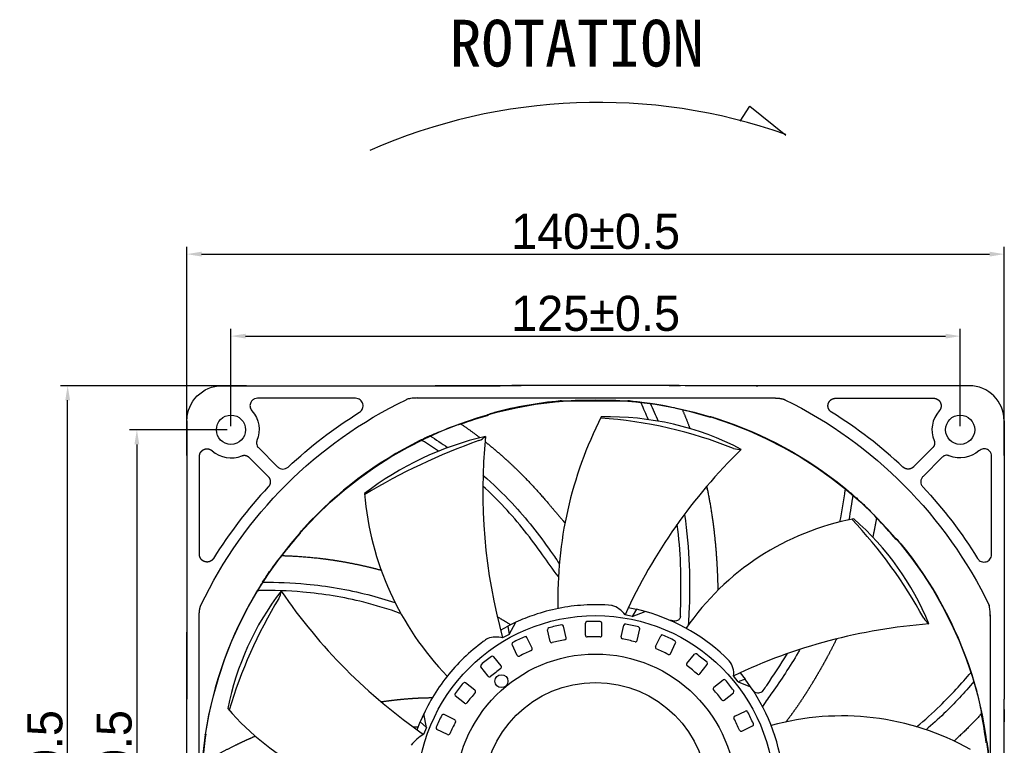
# Model space of a CAD drawing. Header units: millimetres. Extents: x 1372 to 5670, y 1260 to 1629.
# Tile 19 of 20: x 5241 to 5409, y 1502 to 1626. Entities that reach past the tile are written whole.
import ezdxf

# ---------------------------------------------------------------- set-up
doc = ezdxf.new("R2010")
doc.units = ezdxf.units.MM
doc.header["$LTSCALE"] = 0.21
doc.layers.add('1', color=7, linetype='Continuous', true_color=0xffffff)
doc.dimstyles.new('ISO-25', dxfattribs={"dimtxt": 6, "dimasz": 2.5, "dimexe": 1.25, "dimexo": 0.625, "dimtad": 1, "dimtxsty": 'Standard', "dimcen": 2.5, "dimadec": 0, "dimazin": 0, "dimtfac": 1, "dimtmove": 0, "dimatfit": 3, "dimfxl": 1, "dimarcsym": 0})

# ---------------------------------------------------------------- blocks, each defined once
blk = doc.blocks.new('*D218')
at = {"color": 0, "lineweight": -2, "transparency": 16777216}
for p, q in [((5276.99, 1556.3), (5276.99, 1572.96)), ((5401.89, 1556.3), (5401.89, 1572.96)), ((5279.49, 1571.71), (5399.39, 1571.71))]:
    blk.add_line(p, q, dxfattribs=at)
at = {"color": 0, "transparency": 16777216}
for points in [[(5279.49, 1572.12), (5279.49, 1571.29), (5276.99, 1571.71)], [(5399.39, 1572.12), (5399.39, 1571.29), (5401.89, 1571.71)]]:
    blk.add_solid(points, dxfattribs=at)
at = {"layer": 'Defpoints', "color": 0, "transparency": 16777216}
for p in [(5401.89, 1571.71), (5276.99, 1555.68), (5401.89, 1555.68)]:
    blk.add_point(p, dxfattribs=at)
at = {"color": 0, "transparency": 16777216, "insert": (5339.44, 1575.57), "char_height": 6, "attachment_point": 5}
blk.add_mtext('125%%P0.5', dxfattribs=at)
blk = doc.blocks.new('*D219')
at = {"color": 0, "lineweight": -2, "transparency": 16777216}
for p, q in [((5269.44, 1551.28), (5269.44, 1586.99)), ((5271.94, 1585.74), (5406.93, 1585.74)), ((5409.43, 1551.28), (5409.43, 1586.99))]:
    blk.add_line(p, q, dxfattribs=at)
at = {"color": 0, "transparency": 16777216}
for points in [[(5271.94, 1586.16), (5271.94, 1585.33), (5269.44, 1585.74)], [(5406.93, 1586.16), (5406.93, 1585.33), (5409.43, 1585.74)]]:
    blk.add_solid(points, dxfattribs=at)
at = {"layer": 'Defpoints', "color": 0, "transparency": 16777216}
for p in [(5409.43, 1585.74), (5269.44, 1550.65), (5409.43, 1550.65)]:
    blk.add_point(p, dxfattribs=at)
at = {"color": 0, "transparency": 16777216, "insert": (5339.44, 1589.6), "char_height": 6, "attachment_point": 5}
blk.add_mtext('140%%P0.5', dxfattribs=at)
blk = doc.blocks.new('*D220')
at = {"color": 0, "lineweight": -2, "transparency": 16777216}
for p, q in [((5276.36, 1555.68), (5259.62, 1555.68)), ((5260.87, 1553.18), (5260.87, 1433.28)), ((5276.36, 1430.78), (5259.62, 1430.78))]:
    blk.add_line(p, q, dxfattribs=at)
at = {"color": 0, "transparency": 16777216}
for points in [[(5260.45, 1553.18), (5261.28, 1553.18), (5260.87, 1555.68)], [(5260.45, 1433.28), (5261.28, 1433.28), (5260.87, 1430.78)]]:
    blk.add_solid(points, dxfattribs=at)
at = {"layer": 'Defpoints', "color": 0, "transparency": 16777216}
for p in [(5276.99, 1555.68), (5260.87, 1430.78), (5276.99, 1430.78)]:
    blk.add_point(p, dxfattribs=at)
at = {"color": 0, "transparency": 16777216, "insert": (5257.01, 1493.23), "char_height": 6, "attachment_point": 5, "rotation": 90}
blk.add_mtext('125%%P0.5', dxfattribs=at)
blk = doc.blocks.new('*D221')
at = {"color": 0, "lineweight": -2, "transparency": 16777216}
for p, q in [((5279.66, 1563.22), (5247.76, 1563.22)), ((5249.01, 1425.73), (5249.01, 1560.72)), ((5279.66, 1423.23), (5247.76, 1423.23))]:
    blk.add_line(p, q, dxfattribs=at)
at = {"color": 0, "transparency": 16777216}
for points in [[(5248.6, 1560.72), (5249.43, 1560.72), (5249.01, 1563.22)], [(5248.6, 1425.73), (5249.43, 1425.73), (5249.01, 1423.23)]]:
    blk.add_solid(points, dxfattribs=at)
at = {"layer": 'Defpoints', "color": 0, "transparency": 16777216}
for p in [(5249.01, 1563.22), (5280.28, 1563.22), (5280.28, 1423.23)]:
    blk.add_point(p, dxfattribs=at)
at = {"color": 0, "transparency": 16777216, "insert": (5245.15, 1493.23), "char_height": 6, "attachment_point": 5, "rotation": 90}
blk.add_mtext('140%%P0.5', dxfattribs=at)

msp = doc.modelspace()

# ---------------------------------------------------------------- linework, layer by layer
for p, q in [((5364.219, 1608.523), (5365.861, 1611.056)), ((5365.861, 1611.056), (5372.022, 1606.118)), ((5345.053, 1525.241), (5346.464, 1524.951)), ((5346.464, 1524.951), (5345.736, 1523.723)), ((5347.943, 1524.562), (5346.464, 1524.951)), ((5345.736, 1523.723), (5344.484, 1524.021)), ((5345.736, 1523.723), (5347.943, 1524.562)), ((5323.162, 1521.361), (5324.429, 1522.045)), ((5325.799, 1522.728), (5324.429, 1522.045)), ((5324.429, 1522.045), (5324.661, 1520.637)), ((5324.661, 1520.637), (5325.799, 1522.728)), ((5331.664, 1519.45), (5331.21, 1521.437)), ((5334.424, 1520.079), (5333.971, 1522.066)), ((5337.694, 1520.522), (5337.694, 1522.561)), ((5340.525, 1520.521), (5340.525, 1522.56)), ((5343.811, 1520.226), (5344.264, 1522.213)), ((5346.571, 1519.595), (5347.024, 1521.583)), ((5324.661, 1520.637), (5323.51, 1520.061)), ((5328.575, 1518.29), (5327.691, 1520.127)), ((5349.709, 1518.576), (5350.593, 1520.413)), ((5326.024, 1517.062), (5325.14, 1518.899)), ((5352.259, 1517.347), (5353.144, 1519.184)), ((5323.271, 1515.245), (5322, 1516.838)), ((5355.091, 1515.655), (5356.362, 1517.249)), ((5321.057, 1513.48), (5319.786, 1515.074)), ((5357.305, 1513.889), (5358.576, 1515.483)), ((5363.864, 1512.54), (5363.096, 1513.574)), ((5365.08, 1512.967), (5363.864, 1512.54)), ((5364.188, 1514.083), (5365.08, 1512.967)), ((5366, 1511.699), (5365.08, 1512.967)), ((5318.777, 1511.095), (5317.183, 1512.366)), ((5359.689, 1511.609), (5361.283, 1512.88)), ((5363.864, 1512.54), (5366, 1511.699)), ((5317.012, 1508.882), (5315.418, 1510.153)), ((5361.454, 1509.396), (5363.048, 1510.667)), ((5310.022, 1507.079), (5309.405, 1505.662)), ((5310.5, 1504.726), (5310.034, 1507.073)), ((5315.319, 1506.05), (5313.483, 1506.934)), ((5363.272, 1506.642), (5365.108, 1507.527)), ((5308.886, 1504.318), (5309.405, 1505.661)), ((5309.405, 1505.661), (5310.5, 1504.726)), ((5310.5, 1504.726), (5309.989, 1503.545)), ((5364.5, 1504.091), (5366.336, 1504.976)), ((5314.091, 1503.499), (5312.254, 1504.384))]:
    msp.add_line(p, q)
for centre, radius in [((5339.438, 1493.228), 67.591), ((5276.988, 1555.678), 2.5), ((5401.888, 1555.678), 2.5), ((5339.438, 1493.228), 30.634), ((5339.438, 1493.228), 24.064), ((5323.318, 1512.645), 1.109), ((5339.438, 1493.228), 19.201)]:
    msp.add_circle(centre, radius)
for centre, radius, start, end in [((5339.894, 1514.705), 97.011, 70.64842, 113.78012), ((5401.286, 1526.856), 68.312, 152.98701, 181.4852), ((5334.975, 1481.804), 76.067, 68.30645, 85.96722), ((5341.651, 1508.691), 49.207, 62.45604, 91.42685), ((5332.655, 1502.241), 53.68, 102.99902, 127.63894), ((5355.01, 1453.153), 106.761, 109.44456, 121.08543), ((5318.079, 1557.185), 3.637, 292.48256, 313.45699), ((5414.864, 1545.187), 94.746, 174.33181, 195.37874), ((5430.616, 1484.548), 94.746, 134.33181, 155.37874), ((5364.187, 1555.951), 3.637, 252.48256, 273.45699), ((5350.794, 1548.972), 51.095, 184.74122, 223.97884), ((5392.091, 1496.096), 45.12, 100.73008, 145.41696), ((5324.77, 1484.881), 80.674, 28.53262, 43.44697), ((5351.919, 1504.119), 48.246, 22.32616, 48.8121), ((5323.766, 1498.592), 48.246, 142.32616, 168.8121), ((5354.001, 1484.7), 80.674, 148.53262, 163.44697), ((5281.966, 1528.493), 3.637, 332.48256, 353.45699), ((5363.819, 1581.514), 94.746, 214.33181, 235.37874), ((5340.919, 1521.37), 4.442, 36.63607, 72.53505), ((5339.25, 1493.254), 32.493, 44.76685, 74.48106), ((5398.714, 1525.369), 3.637, 212.48256, 233.45699), ((5331.488, 1521.5), 0.284, 104.39721, 192.85714), ((5341.861, 1481.091), 42.004, 101.2898, 104.39721), ((5333.693, 1522.003), 0.284, 12.85714, 101.2898), ((5337.978, 1522.561), 0.284, 91.54007, 180), ((5339.099, 1480.856), 42.004, 88.43266, 91.54007), ((5340.24, 1522.56), 0.284, 0, 88.43266), ((5344.542, 1522.15), 0.284, 78.68292, 167.14286), ((5336.355, 1481.241), 42.004, 75.57552, 78.68292), ((5346.747, 1521.646), 0.284, 347.14286, 75.57552), ((5403.705, 1427.971), 94.746, 94.33181, 115.37874), ((5322.412, 1515.158), 5.024, 77.38011, 106.71177), ((5344.501, 1481.934), 42.004, 114.14694, 117.25435), ((5327.435, 1520.003), 0.284, 25.71429, 114.14694), ((5341.908, 1480.883), 39.611, 101.2181, 104.46767), ((5334.147, 1520.016), 0.284, 281.2181, 12.85714), ((5337.978, 1520.522), 0.284, 180, 271.61053), ((5339.099, 1480.643), 39.611, 88.36095, 91.61053), ((5340.24, 1520.521), 0.284, 268.36095, 0), ((5344.088, 1520.162), 0.284, 167.14286, 258.75338), ((5336.307, 1481.033), 39.611, 75.50381, 78.75338), ((5350.849, 1520.289), 0.284, 65.82578, 154.28571), ((5333.765, 1482.228), 42.004, 62.71837, 65.82578), ((5325.396, 1519.022), 0.284, 117.25435, 205.71429), ((5328.319, 1518.167), 0.284, 294.07524, 25.71429), ((5331.941, 1519.513), 0.284, 192.85714, 284.46767), ((5346.294, 1519.658), 0.284, 255.50381, 347.14286), ((5349.965, 1518.452), 0.284, 154.28571, 245.89624), ((5333.672, 1482.036), 39.611, 62.64667, 65.89624), ((5352.887, 1519.307), 0.284, 334.28571, 62.71837), ((5346.887, 1483.344), 42.004, 127.00409, 130.1115), ((5321.777, 1516.661), 0.284, 38.57143, 127.00409), ((5326.28, 1517.186), 0.284, 205.71429, 297.32481), ((5344.594, 1481.742), 39.611, 114.07524, 117.32481), ((5352.003, 1517.47), 0.284, 242.64667, 334.28571), ((5356.585, 1517.071), 0.284, 52.96864, 141.42857), ((5331.459, 1483.766), 42.004, 49.86123, 52.96864), ((5320.008, 1515.251), 0.284, 130.1115, 218.57143), ((5347.02, 1483.177), 39.611, 126.93238, 130.18195), ((5323.049, 1515.067), 0.284, 306.93238, 38.57143), ((5355.314, 1515.478), 0.284, 141.42857, 233.0391), ((5331.326, 1483.599), 39.611, 49.78952, 53.0391), ((5358.353, 1515.66), 0.284, 321.42857, 49.86123), ((5359.67, 1513.934), 3.445, 354.00501, 39.75176), ((5321.279, 1513.657), 0.284, 218.57143, 310.18195), ((5357.082, 1514.067), 0.284, 229.78952, 321.42857), ((5361.46, 1512.658), 0.284, 40.1115, 128.57143), ((5348.9, 1485.25), 42.004, 139.86123, 142.96864), ((5317.006, 1512.144), 0.284, 51.42857, 139.86123), ((5359.867, 1511.387), 0.284, 128.57143, 220.18195), ((5329.553, 1485.779), 42.004, 37.00409, 40.1115), ((5339.25, 1493.254), 32.493, 4.98867, 34.58751), ((5315.595, 1510.375), 0.284, 142.96864, 231.42857), ((5349.067, 1485.117), 39.611, 139.78952, 143.0391), ((5318.6, 1510.873), 0.284, 319.78952, 51.42857), ((5329.387, 1485.646), 39.611, 36.93238, 40.18195), ((5362.871, 1510.889), 0.284, 308.57143, 37.00409), ((5367.274, 1511.796), 1.16, 230.01067, 320.57365), ((5310.661, 1537.435), 45.171, 220.74294, 265.03718), ((5317.189, 1509.104), 0.284, 231.42857, 323.0391), ((5361.277, 1509.618), 0.284, 216.93238, 308.57143), ((5350.438, 1487.555), 42.004, 152.71837, 155.82578), ((5313.359, 1506.678), 0.284, 64.28571, 152.71837), ((5363.395, 1506.386), 0.284, 115.71429, 207.32481), ((5327.951, 1488.073), 39.611, 24.07524, 27.32481), ((5365.232, 1507.27), 0.284, 27.25435, 115.71429), ((5328.144, 1488.165), 42.004, 24.14694, 27.25435), ((5381.637, 1461.644), 45.054, 60.71344, 105.58846), ((5312.377, 1504.64), 0.284, 155.82578, 244.28571), ((5350.631, 1487.463), 39.611, 152.64667, 155.89624), ((5315.196, 1505.794), 0.284, 332.64667, 64.28571), ((5366.213, 1505.232), 0.284, 295.71429, 24.14694), ((5313.59, 1497.327), 7.186, 120.07636, 142.81786), ((5314.214, 1503.755), 0.284, 244.28571, 335.89624), ((5364.376, 1504.347), 0.284, 204.07524, 295.71429)]:
    msp.add_arc(centre, radius, start, end)
at = {"layer": '1', "color": 7, "linetype": 'Continuous'}
for p, q in [((5275.442, 1563.223), (5323.082, 1563.223)), ((5403.434, 1563.223), (5355.794, 1563.223)), ((5298.326, 1561.076), (5281.544, 1561.076)), ((5308.891, 1561.12), (5369.985, 1561.12)), ((5333.891, 1560.628), (5344.984, 1560.628)), ((5380.55, 1561.076), (5397.332, 1561.076)), ((5269.443, 1557.224), (5269.443, 1509.584)), ((5409.433, 1557.224), (5409.433, 1509.584)), ((5281.68, 1552.617), (5284.969, 1549.328)), ((5397.196, 1552.617), (5393.907, 1549.328)), ((5271.591, 1534.341), (5271.591, 1551.122)), ((5280.05, 1550.986), (5283.338, 1547.698)), ((5398.826, 1550.986), (5395.538, 1547.698)), ((5407.285, 1534.341), (5407.285, 1551.122)), ((5271.547, 1462.681), (5271.547, 1523.776)), ((5407.029, 1523.776), (5407.029, 1462.681))]:
    msp.add_line(p, q, dxfattribs=at)
at = {"layer": '1', "color": 7, "linetype": 'Continuous', "extrusion": (0, 0, -1)}
for centre, radius, start, end in [((-5339.438, 1493.228), 74.978, 25.64127, 64.35873), ((-5339.438, 1493.228), 67.65, 95.16163, 96.31852), ((-5339.438, 1493.228), 67.65, 96.31852, 97.93424), ((-5338.202, 1492.353), 76.306, 116.19344, 154.16747), ((-5276.988, 1555.678), 4.828, 138.03536, 202.66477), ((-5339.438, 1493.228), 76.923, 46.79677, 58.2926), ((-5339.438, 1493.228), 67.508, 70.02358, 74.2542), ((-5339.438, 1493.228), 67.65, 107.87895, 129.03852), ((-5401.888, 1555.678), 4.828, 228.03536, 292.66477), ((-5339.438, 1493.228), 67.65, 129.03852, 130.65424), ((-5339.438, 1493.228), 76.923, 136.79677, 148.2926), ((-5339.438, 1493.228), 67.508, 37.30358, 41.52693), ((-5339.438, 1493.228), 67.65, 140.60622, 161.97915), ((-5339.438, 1493.228), 67.65, 161.97915, 163.37424), ((-5339.438, 1493.228), 67.508, 5.16759, 8.79966), ((-5339.438, 1493.228), 67.65, 172.34189, 174.83837)]:
    msp.add_arc(centre, radius, start, end, dxfattribs=at)
at = {"layer": '1', "color": 7, "linetype": 'Continuous'}
for centre, radius, start, end in [((5339.438, 1493.228), 67.65, 95.16163, 104.84832), ((5339.438, 1493.228), 67.508, 73.01853, 77.25642), ((5339.438, 1493.228), 76.923, 46.79677, 58.2926), ((5401.888, 1555.678), 4.828, 138.03536, 202.66477), ((5339.438, 1493.228), 67.65, 116.40148, 137.5756), ((5339.438, 1493.228), 67.65, 114.78576, 116.40148), ((5276.988, 1555.678), 4.828, 228.03536, 292.66477), ((5339.438, 1493.228), 76.923, 136.79677, 148.2926), ((5339.438, 1493.228), 67.508, 40.29125, 44.53642), ((5339.438, 1493.228), 67.65, 147.50576, 149.12148), ((5339.438, 1493.228), 67.65, 149.12148, 171.27631), ((5339.438, 1493.228), 32.5, 93.56817, 108.9267), ((5339.438, 1493.228), 32.5, 85.01943, 93.56817), ((5339.438, 1493.228), 32.5, 108.9267, 114.81328), ((5339.438, 1493.228), 32.5, 119.94904, 120.05161), ((5339.438, 1493.228), 32.5, 124.63307, 126.28817), ((5339.438, 1493.228), 32.5, 126.28817, 141.65398), ((5339.438, 1493.228), 32.5, 141.65398, 156.82856), ((5339.438, 1493.228), 67.508, 7.56398, 11.81642)]:
    msp.add_arc(centre, radius, start, end, dxfattribs=at)
at = {"layer": '1', "color": 7, "linetype": 'Continuous', "extrusion": (0, 0, -1)}
msp.add_ellipse((5275.444, 1557.222), major_axis=(-4.244, 4.244), ratio=0.9996955, start_param=5.4979394, end_param=7.0684312, dxfattribs=at)
at = {"layer": '1', "color": 7, "linetype": 'Continuous'}
msp.add_ellipse((5403.432, 1557.222), major_axis=(-4.244, -4.244), ratio=0.9996955, start_param=2.3563468, end_param=3.9268385, dxfattribs=at)
for points, degree in [([(5311.619, 1563.223), (5311.748, 1563.225), (5311.877, 1563.227), (5312.006, 1563.229)], 3), ([(5311.919, 1563.225), (5311.941, 1563.226), (5311.963, 1563.227), (5311.984, 1563.228)], 3), ([(5311.984, 1563.228), (5311.986, 1563.228), (5311.988, 1563.228), (5311.989, 1563.228)], 3), ([(5339.438, 1563.247), (5333.959, 1563.247), (5328.486, 1563.239), (5323.082, 1563.223)], 3), ([(5355.794, 1563.223), (5350.388, 1563.239), (5344.92, 1563.247), (5339.438, 1563.247)], 3), ([(5333.619, 1560.622), (5333.709, 1560.626), (5333.8, 1560.628), (5333.891, 1560.628)], 3), ([(5345.257, 1560.622), (5345.166, 1560.626), (5345.075, 1560.628), (5344.984, 1560.628)], 3), ([(5345.257, 1560.622), (5345.346, 1560.618), (5345.435, 1560.612), (5345.524, 1560.604)], 3), ([(5348.498, 1557.4), (5348.095, 1558.348), (5347.676, 1559.286), (5347.245, 1560.216)], 3), ([(5348.776, 1560.231), (5349.25, 1559.215), (5349.704, 1558.189), (5350.138, 1557.148)], 3), ([(5354.329, 1559.074), (5355.006, 1557.482), (5355.599, 1555.883)], 2), ([(5320.957, 1558.287), (5321.011, 1558.259), (5321.064, 1558.231), (5321.118, 1558.203)], 3), ([(5359.154, 1557.793), (5359.124, 1557.846), (5359.094, 1557.898), (5359.064, 1557.951)], 3), ([(5316.375, 1556.675), (5318.048, 1555.536), (5319.63, 1554.327)], 2), ([(5312.509, 1552.022), (5311.613, 1552.635), (5310.709, 1553.228), (5309.797, 1553.807)], 3), ([(5311.077, 1554.647), (5312.096, 1554.004), (5313.102, 1553.338), (5314.098, 1552.644)], 3), ([(5393.907, 1549.328), (5393.819, 1549.241), (5393.614, 1549.101), (5393.384, 1549.003), (5393.139, 1548.95), (5392.888, 1548.945), (5392.641, 1548.989), (5392.405, 1549.079), (5392.191, 1549.213), (5392.098, 1549.3)], 2), ([(5283.338, 1547.698), (5283.426, 1547.61), (5283.565, 1547.405), (5283.663, 1547.175), (5283.716, 1546.93), (5283.721, 1546.679), (5283.678, 1546.431), (5283.587, 1546.195), (5283.453, 1545.982), (5283.367, 1545.889)], 2), ([(5381.297, 1539.905), (5381.668, 1541.73), (5381.964, 1543.547), (5382.215, 1545.367)], 3), ([(5383.511, 1544.551), (5383.317, 1543.117), (5383.087, 1541.686), (5382.811, 1540.251)], 3), ([(5387.558, 1540.576), (5387.277, 1538.928), (5386.926, 1537.318)], 2), ([(5288.717, 1537.967), (5288.778, 1537.973), (5288.838, 1537.979), (5288.898, 1537.984)], 3), ([(5390.931, 1536.884), (5390.934, 1536.945), (5390.937, 1537.005), (5390.94, 1537.066)], 3), ([(5337.414, 1525.667), (5337.415, 1525.667), (5337.415, 1525.666), (5337.415, 1525.665)], 3), ([(5322.588, 1523.689), (5323.778, 1523.012), (5324.91, 1522.285)], 2), ([(5407.028, 1524.003), (5407.034, 1523.776)], 1), ([(5269.438, 1520.66), (5269.44, 1520.79), (5269.441, 1520.918), (5269.443, 1521.047)], 3), ([(5269.438, 1520.682), (5269.439, 1520.704), (5269.44, 1520.726), (5269.442, 1520.747)], 3), ([(5269.438, 1520.677), (5269.438, 1520.679), (5269.438, 1520.681), (5269.438, 1520.682)], 3), ([(5320.201, 1519.426), (5320.202, 1519.426), (5320.202, 1519.425), (5320.203, 1519.425)], 3), ([(5269.419, 1493.228), (5269.419, 1498.707), (5269.427, 1504.181), (5269.443, 1509.584)], 3), ([(5308.207, 1504.806), (5308.502, 1504.829), (5308.798, 1504.85), (5309.101, 1504.874)], 3), ([(5272.725, 1503.556), (5272.705, 1503.54), (5272.685, 1503.525), (5272.665, 1503.509)], 3), ([(5370.277, 1503.491), (5370.276, 1503.491), (5370.275, 1503.49)], 2), ([(5406.358, 1502.115), (5406.385, 1502.152), (5406.411, 1502.189), (5406.438, 1502.226)], 3)]:
    msp.add_open_spline(points, degree=degree, dxfattribs=at)
for points, degree, knots in [([(5311.989, 1563.228), (5315.805, 1563.228), (5319.494, 1563.228), (5321.296, 1563.228), (5323.076, 1563.228), (5324.814, 1563.228), (5326.538, 1563.228), (5326.629, 1563.228), (5326.721, 1563.228)], 2, [0, 0, 0, 0.4931216, 0.4931216, 0.7398482, 0.7398482, 0.9865748, 0.9865748, 1, 1, 1]), ([(5352.028, 1563.228), (5352.143, 1563.228), (5352.259, 1563.228), (5353.118, 1563.228), (5353.983, 1563.228)], 2, [0, 0, 0, 0.1243954, 0.1243954, 1, 1, 1]), ([(5366.879, 1563.229), (5366.912, 1563.228), (5366.961, 1563.227), (5367.024, 1563.226), (5367.041, 1563.226), (5367.073, 1563.226), (5367.125, 1563.225), (5367.204, 1563.224), (5367.211, 1563.224)], 2, [0, 0, 0, 0.2500056, 0.2500056, 0.5000111, 0.5000111, 0.7500167, 0.7500167, 1, 1, 1]), ([(5281.544, 1561.076), (5281.369, 1561.055), (5281.035, 1561.016), (5280.63, 1560.735), (5280.306, 1560.297), (5280.156, 1559.599), (5280.432, 1559.146), (5280.578, 1558.907)], 3, [0, 0, 0, 0, 0.1761684, 0.3363594, 0.4804844, 0.725584, 1, 1, 1, 1]), ([(5299.009, 1558.67), (5299.129, 1558.762), (5299.349, 1558.931), (5299.624, 1559.418), (5299.674, 1560.136), (5299.271, 1560.736), (5298.778, 1561.027), (5298.486, 1561.058), (5298.326, 1561.076)], 3, [0, 0, 0, 0, 0.1348874, 0.247456, 0.4946098, 0.738798, 0.8565257, 1, 1, 1, 1]), ([(5308.891, 1561.12), (5308.684, 1561.115), (5308.305, 1561.108), (5307.786, 1561.048), (5307.415, 1560.971), (5307.158, 1560.896), (5307.046, 1560.847), (5306.992, 1560.823)], 3, [0, 0, 0, 0, 0.3214663, 0.5864334, 0.8096955, 0.9087263, 1, 1, 1, 1]), ([(5333.618, 1560.625), (5333.598, 1560.623), (5333.555, 1560.62), (5333.466, 1560.613), (5333.398, 1560.608), (5333.352, 1560.604)], 3, [0, 0, 0, 0, 0.2352329, 0.4808662, 1, 1, 1, 1]), ([(5346.883, 1560.468), (5346.936, 1560.462), (5346.988, 1560.448), (5347.085, 1560.402), (5347.129, 1560.371), (5347.199, 1560.298), (5347.226, 1560.259), (5347.245, 1560.216)], 3, [0, 0, 0, 0, 0.3463546, 0.3463546, 0.6948445, 0.6948445, 1, 1, 1, 1]), ([(5348.776, 1560.231), (5349.88, 1560.068), (5350.802, 1559.903), (5352.282, 1559.611), (5352.828, 1559.487), (5353.985, 1559.208), (5354.179, 1559.134), (5354.329, 1559.074)], 3, [0, 0, 0, 0, 0.25, 0.25, 0.5, 0.5, 1, 1, 1, 1]), ([(5369.985, 1561.12), (5370.599, 1561.12), (5371.115, 1561.037), (5371.343, 1561), (5371.538, 1560.947), (5371.764, 1560.885), (5371.884, 1560.823)], 2, [0, 0, 0, 0.5, 0.5, 0.75, 0.75, 1, 1, 1]), ([(5379.867, 1558.67), (5379.696, 1558.776), (5379.565, 1558.928), (5379.496, 1559.008), (5379.384, 1559.191), (5379.303, 1559.392), (5379.279, 1559.499), (5379.257, 1559.602), (5379.251, 1559.709), (5379.24, 1559.914), (5379.294, 1560.114), (5379.346, 1560.31), (5379.514, 1560.569), (5379.584, 1560.647), (5379.656, 1560.726), (5379.74, 1560.793), (5379.827, 1560.862), (5380.021, 1560.969), (5380.127, 1561.005), (5380.332, 1561.075), (5380.55, 1561.076)], 2, [0, 0, 0, 0.125, 0.125, 0.1875, 0.25, 0.3125, 0.3125, 0.375, 0.375, 0.5, 0.5, 0.625, 0.6875, 0.6875, 0.75, 0.75, 0.8125, 0.875, 0.875, 1, 1, 1]), ([(5397.332, 1561.076), (5397.481, 1561.076), (5397.627, 1561.042), (5397.792, 1561.003), (5397.942, 1560.923), (5398.11, 1560.834), (5398.246, 1560.7), (5398.395, 1560.553), (5398.491, 1560.364), (5398.59, 1560.169), (5398.62, 1559.949), (5398.634, 1559.845), (5398.631, 1559.739), (5398.628, 1559.637), (5398.61, 1559.537), (5398.575, 1559.352), (5398.488, 1559.182), (5398.411, 1559.033), (5398.298, 1558.907)], 2, [0, 0, 0, 0.125, 0.125, 0.25, 0.25, 0.375, 0.375, 0.5, 0.5, 0.625, 0.625, 0.6875, 0.6875, 0.75, 0.75, 0.875, 0.875, 1, 1, 1]), ([(5320.957, 1558.287), (5320.955, 1558.288), (5320.985, 1558.298), (5321.115, 1558.339), (5321.263, 1558.384), (5321.516, 1558.457), (5321.582, 1558.476), (5321.729, 1558.518), (5321.81, 1558.54), (5321.942, 1558.576), (5321.983, 1558.588), (5322.051, 1558.606), (5322.076, 1558.613), (5322.102, 1558.619)], 3, [0, 0, 0, 0, 0.2013819, 0.2013819, 0.6378557, 0.6378557, 0.7739763, 0.7739763, 0.9114016, 0.9114016, 0.9678107, 0.9678107, 1, 1, 1, 1]), ([(5359.064, 1557.951), (5359.063, 1557.953), (5359.093, 1557.945), (5359.225, 1557.909), (5359.374, 1557.867), (5359.627, 1557.792), (5359.692, 1557.772), (5359.838, 1557.728), (5359.919, 1557.703), (5360.049, 1557.662), (5360.089, 1557.649), (5360.156, 1557.628), (5360.182, 1557.62), (5360.207, 1557.611)], 3, [0, 0, 0, 0, 0.2013819, 0.2013819, 0.6378557, 0.6378557, 0.7739763, 0.7739763, 0.9114016, 0.9114016, 0.9678107, 0.9678107, 1, 1, 1, 1]), ([(5311.077, 1554.647), (5312.094, 1555.107), (5312.96, 1555.466), (5314.362, 1556.02), (5314.888, 1556.211), (5316.012, 1556.602), (5316.216, 1556.644), (5316.375, 1556.675)], 3, [0, 0, 0, 0, 0.25, 0.25, 0.5, 0.5, 1, 1, 1, 1]), ([(5281.443, 1553.818), (5281.428, 1553.779), (5281.397, 1553.697), (5281.363, 1553.54), (5281.347, 1553.282), (5281.408, 1553.03), (5281.503, 1552.846), (5281.574, 1552.734), (5281.636, 1552.664), (5281.68, 1552.617)], 3, [0, 0, 0, 0, 0.0974325, 0.2013041, 0.3715703, 0.6925272, 0.7842182, 0.8505885, 1, 1, 1, 1]), ([(5309.357, 1553.823), (5309.404, 1553.846), (5309.456, 1553.863), (5309.561, 1553.877), (5309.616, 1553.874), (5309.714, 1553.851), (5309.758, 1553.832), (5309.797, 1553.807)], 3, [0, 0, 0, 0, 0.3463547, 0.3463547, 0.6948446, 0.6948446, 1, 1, 1, 1]), ([(5320.497, 1553.654), (5320.508, 1553.645), (5321.518, 1552.847), (5322.488, 1552.022), (5323.447, 1551.206), (5324.386, 1550.348), (5325.855, 1549.004), (5327.281, 1547.55), (5329.354, 1545.438), (5331.337, 1543.094), (5332.7, 1541.482), (5334.193, 1539.708)], 2, [0.12427016, 0.12427016, 0.12427016, 0.125, 0.1875, 0.1875, 0.25, 0.25, 0.35, 0.35, 0.5, 0.5, 0.60634874, 0.60634874, 0.60634874]), ([(5397.433, 1553.818), (5397.46, 1553.753), (5397.478, 1553.687), (5397.498, 1553.617), (5397.508, 1553.542), (5397.53, 1553.376), (5397.503, 1553.212), (5397.474, 1553.04), (5397.39, 1552.88), (5397.351, 1552.805), (5397.301, 1552.738), (5397.254, 1552.675), (5397.196, 1552.617)], 2, [0, 0, 0, 0.125, 0.125, 0.25, 0.25, 0.5, 0.5, 0.75, 0.75, 0.875, 0.875, 1, 1, 1]), ([(5271.591, 1551.122), (5271.591, 1551.272), (5271.625, 1551.417), (5271.663, 1551.582), (5271.743, 1551.733), (5271.832, 1551.901), (5271.966, 1552.037), (5272.114, 1552.186), (5272.302, 1552.282), (5272.498, 1552.381), (5272.717, 1552.411), (5272.821, 1552.425), (5272.928, 1552.422), (5273.029, 1552.419), (5273.129, 1552.4), (5273.314, 1552.366), (5273.484, 1552.279), (5273.634, 1552.202), (5273.76, 1552.089)], 2, [0, 0, 0, 0.125, 0.125, 0.25, 0.25, 0.375, 0.375, 0.5, 0.5, 0.625, 0.625, 0.6875, 0.6875, 0.75, 0.75, 0.875, 0.875, 1, 1, 1]), ([(5407.285, 1551.122), (5407.265, 1551.297), (5407.225, 1551.632), (5406.945, 1552.036), (5406.507, 1552.361), (5405.808, 1552.51), (5405.355, 1552.234), (5405.116, 1552.089)], 3, [0, 0, 0, 0, 0.1761684, 0.3363594, 0.4804844, 0.725584, 1, 1, 1, 1]), ([(5278.848, 1551.223), (5278.913, 1551.251), (5278.979, 1551.269), (5279.05, 1551.288), (5279.125, 1551.298), (5279.29, 1551.321), (5279.455, 1551.293), (5279.627, 1551.264), (5279.786, 1551.181), (5279.861, 1551.141), (5279.928, 1551.092), (5279.991, 1551.045), (5280.05, 1550.986)], 2, [0, 0, 0, 0.125, 0.125, 0.25, 0.25, 0.5, 0.5, 0.75, 0.75, 0.875, 0.875, 1, 1, 1]), ([(5400.028, 1551.223), (5399.988, 1551.238), (5399.907, 1551.269), (5399.749, 1551.303), (5399.492, 1551.319), (5399.239, 1551.259), (5399.056, 1551.164), (5398.943, 1551.093), (5398.874, 1551.03), (5398.826, 1550.986)], 3, [0, 0, 0, 0, 0.0974325, 0.2013041, 0.3715703, 0.6925272, 0.7842182, 0.8505885, 1, 1, 1, 1]), ([(5284.969, 1549.328), (5285.102, 1549.222), (5285.364, 1549.013), (5285.863, 1548.92), (5286.367, 1548.995), (5286.638, 1549.196), (5286.777, 1549.3)], 3, [0, 0, 0, 0, 0.2546341, 0.4976845, 0.7415934, 1, 1, 1, 1]), ([(5320.157, 1547.913), (5321.886, 1546.402), (5326.158, 1542.285), (5330.298, 1537.04), (5332.57, 1533.703), (5333.229, 1532.762)], 3, [0.2812513, 0.2812513, 0.2812513, 0.2812513, 0.4483899, 0.70777613, 0.76510249, 0.76510249, 0.76510249, 0.76510249]), ([(5395.538, 1547.698), (5395.431, 1547.564), (5395.223, 1547.302), (5395.13, 1546.804), (5395.204, 1546.3), (5395.406, 1546.028), (5395.509, 1545.889)], 3, [0, 0, 0, 0, 0.2546341, 0.4976845, 0.7415934, 1, 1, 1, 1]), ([(5333.074, 1530.566), (5332.045, 1531.811), (5329.445, 1535.769), (5325.179, 1541.17), (5321.398, 1544.878), (5320.121, 1546.037)], 3, [0.1273803, 0.1273803, 0.1273803, 0.1273803, 0.25110179, 0.52455147, 0.65794921, 0.65794921, 0.65794921, 0.65794921]), ([(5358.475, 1545.969), (5358.525, 1545.736), (5358.573, 1545.502), (5359.175, 1542.604), (5359.576, 1539.56), (5359.901, 1537.1), (5360.098, 1534.503), (5360.194, 1533.232), (5360.261, 1531.915), (5360.33, 1530.556), (5360.362, 1529.279), (5360.375, 1528.733), (5360.382, 1528.199)], 2, [0.3382576, 0.3382576, 0.3382576, 0.35, 0.35, 0.5, 0.5, 0.625, 0.625, 0.6875, 0.6875, 0.75, 0.75, 0.77482814, 0.77482814, 0.77482814]), ([(5382.047, 1545.774), (5382.088, 1545.74), (5382.124, 1545.7), (5382.181, 1545.61), (5382.202, 1545.559), (5382.221, 1545.461), (5382.222, 1545.413), (5382.215, 1545.367)], 3, [0, 0, 0, 0, 0.3463547, 0.3463547, 0.6948446, 0.6948446, 1, 1, 1, 1]), ([(5383.511, 1544.551), (5384.352, 1543.818), (5385.039, 1543.18), (5386.126, 1542.135), (5386.518, 1541.736), (5387.341, 1540.876), (5387.464, 1540.708), (5387.558, 1540.576)], 3, [0, 0, 0, 0, 0.25, 0.25, 0.5, 0.5, 1, 1, 1, 1]), ([(5354.655, 1541.177), (5355.114, 1538.22), (5355.64, 1532.276), (5355.555, 1526.258), (5355.359, 1522.91), (5355.313, 1522.234)], 3, [0.49084899, 0.49084899, 0.49084899, 0.49084899, 0.70777613, 0.92755034, 0.98302245, 0.98302245, 0.98302245, 0.98302245]), ([(5288.717, 1537.967), (5288.715, 1537.967), (5288.735, 1537.992), (5288.822, 1538.097), (5288.922, 1538.215), (5289.096, 1538.413), (5289.141, 1538.465), (5289.242, 1538.579), (5289.298, 1538.642), (5289.389, 1538.743), (5289.418, 1538.775), (5289.465, 1538.827), (5289.483, 1538.847), (5289.501, 1538.866)], 3, [0, 0, 0, 0, 0.2013819, 0.2013819, 0.6378557, 0.6378557, 0.7739763, 0.7739763, 0.9114016, 0.9114016, 0.9678107, 0.9678107, 1, 1, 1, 1]), ([(5353.973, 1523.761), (5353.983, 1524.113), (5354.065, 1527.038), (5354.133, 1532.087), (5353.732, 1537.186), (5353.433, 1539.499)], 3, [0, 0, 0, 0, 0.03012131, 0.25109421, 0.43225923, 0.43225923, 0.43225923, 0.43225923]), ([(5390.94, 1537.066), (5390.94, 1537.068), (5390.961, 1537.045), (5391.053, 1536.944), (5391.155, 1536.828), (5391.327, 1536.628), (5391.372, 1536.575), (5391.47, 1536.459), (5391.525, 1536.395), (5391.612, 1536.29), (5391.639, 1536.257), (5391.684, 1536.203), (5391.701, 1536.183), (5391.718, 1536.162)], 3, [0, 0, 0, 0, 0.2013819, 0.2013819, 0.6378557, 0.6378557, 0.7739763, 0.7739763, 0.9114016, 0.9114016, 0.9678107, 0.9678107, 1, 1, 1, 1]), ([(5273.996, 1533.658), (5273.89, 1533.487), (5273.738, 1533.355), (5273.658, 1533.286), (5273.475, 1533.174), (5273.274, 1533.093), (5273.168, 1533.07), (5273.064, 1533.047), (5272.958, 1533.042), (5272.752, 1533.031), (5272.552, 1533.084), (5272.356, 1533.137), (5272.098, 1533.304), (5272.02, 1533.374), (5271.94, 1533.446), (5271.873, 1533.531), (5271.804, 1533.617), (5271.698, 1533.812), (5271.661, 1533.917), (5271.591, 1534.123), (5271.591, 1534.341)], 2, [0, 0, 0, 0.125, 0.125, 0.1875, 0.25, 0.3125, 0.3125, 0.375, 0.375, 0.5, 0.5, 0.625, 0.6875, 0.6875, 0.75, 0.75, 0.8125, 0.875, 0.875, 1, 1, 1]), ([(5282.379, 1529.571), (5282.986, 1530.508), (5283.52, 1531.278), (5284.4, 1532.502), (5284.739, 1532.947), (5285.474, 1533.884), (5285.622, 1534.029), (5285.74, 1534.141)], 3, [0, 0, 0, 0, 0.25, 0.25, 0.5, 0.5, 1, 1, 1, 1]), ([(5285.74, 1534.141), (5288.337, 1534.072), (5292.136, 1533.701), (5293.398, 1533.531), (5294.645, 1533.363), (5295.899, 1533.148), (5297.862, 1532.812), (5299.848, 1532.36), (5301.344, 1532.019), (5302.854, 1531.613)], 2, [0, 0, 0, 0.125, 0.1875, 0.1875, 0.25, 0.25, 0.35, 0.35, 0.42779792, 0.42779792, 0.42779792]), ([(5404.879, 1533.658), (5404.972, 1533.538), (5405.14, 1533.317), (5405.627, 1533.042), (5406.345, 1532.992), (5406.946, 1533.395), (5407.236, 1533.889), (5407.268, 1534.181), (5407.285, 1534.341)], 3, [0, 0, 0, 0, 0.1348874, 0.247456, 0.4946098, 0.738798, 0.8565257, 1, 1, 1, 1]), ([(5281.377, 1527.948), (5281.404, 1527.993), (5281.439, 1528.035), (5281.52, 1528.104), (5281.567, 1528.131), (5281.662, 1528.164), (5281.709, 1528.172), (5281.756, 1528.173)], 3, [0, 0, 0, 0, 0.3463547, 0.3463547, 0.6948446, 0.6948446, 1, 1, 1, 1]), ([(5305.995, 1524.252), (5303.965, 1524.971), (5298.473, 1526.664), (5290.143, 1528.02), (5284.253, 1528.185), (5281.756, 1528.173)], 3, [0.35464729, 0.35464729, 0.35464729, 0.35464729, 0.52455005, 0.79800055, 1, 1, 1, 1]), ([(5282.379, 1529.571), (5284.87, 1529.591), (5290.798, 1529.38), (5298.571, 1528.069), (5303.548, 1526.607), (5305.052, 1526.114)], 3, [0, 0, 0, 0, 0.18900368, 0.4483899, 0.56449846, 0.56449846, 0.56449846, 0.56449846]), ([(5271.547, 1523.776), (5271.547, 1524.389), (5271.63, 1524.906), (5271.666, 1525.134), (5271.719, 1525.328), (5271.781, 1525.554), (5271.843, 1525.674)], 2, [0, 0, 0, 0.5, 0.5, 0.75, 0.75, 1, 1, 1]), ([(5407.029, 1523.776), (5407.029, 1523.881), (5407.028, 1524.08), (5407.017, 1524.444), (5406.993, 1524.95), (5406.924, 1525.357), (5406.883, 1525.603)], 3, [0, 0, 0, 0, 0.1718546, 0.3263045, 0.5936747, 1, 1, 1, 1]), ([(5353.973, 1523.761), (5353.97, 1523.671), (5353.952, 1523.579), (5353.888, 1523.409), (5353.84, 1523.328), (5353.723, 1523.191), (5353.653, 1523.132), (5353.494, 1523.032), (5353.403, 1522.993), (5353.173, 1522.929), (5353.029, 1522.916), (5352.745, 1522.932), (5352.602, 1522.961), (5352.426, 1523.022), (5352.387, 1523.037), (5352.065, 1523.113)], 3, [0, 0, 0, 0, 0.1306122, 0.1306122, 0.2614653, 0.2614653, 0.3900869, 0.3900869, 0.5302137, 0.5302137, 0.7336187, 0.7336187, 0.9396449, 0.9396449, 1, 1, 1, 1]), ([(5269.438, 1505.942), (5269.438, 1506.035), (5269.438, 1506.127), (5269.438, 1507.85), (5269.438, 1509.589), (5269.438, 1511.368), (5269.438, 1513.171), (5269.438, 1516.861), (5269.438, 1520.677)], 2, [0, 0, 0, 0.0137028, 0.0137028, 0.2603619, 0.2603619, 0.5070211, 0.5070211, 1, 1, 1]), ([(5380.734, 1519.891), (5379.974, 1518.349), (5379.13, 1516.786), (5378.524, 1515.665), (5377.868, 1514.521), (5377.192, 1513.34), (5376.528, 1512.248), (5375.814, 1511.074), (5375.104, 1509.986), (5374.349, 1508.828), (5373.591, 1507.757), (5372.823, 1506.673), (5372.044, 1505.665)], 2, [0.53973577, 0.53973577, 0.53973577, 0.625, 0.625, 0.6875, 0.6875, 0.75, 0.75, 0.8125, 0.8125, 0.875, 0.875, 0.93508569, 0.93508569, 0.93508569]), ([(5409.433, 1521.002), (5409.433, 1520.992), (5409.434, 1520.915), (5409.435, 1520.864), (5409.436, 1520.832), (5409.436, 1520.815), (5409.437, 1520.755), (5409.437, 1520.712), (5409.438, 1520.678)], 2, [0, 0, 0, 0.2515973, 0.2515973, 0.5032242, 0.5032242, 0.7548511, 0.7548511, 1, 1, 1]), ([(5374.456, 1518.09), (5374.354, 1517.913), (5372.816, 1515.271), (5370.736, 1512.132), (5368.632, 1509.26), (5368.051, 1508.297)], 3, [0.69210753, 0.69210753, 0.69210753, 0.69210753, 0.70777613, 0.92755034, 1, 1, 1, 1]), ([(5368.17, 1511.06), (5368.369, 1511.35), (5369.77, 1513.402), (5371.149, 1515.476), (5372.301, 1517.362)], 3, [0, 0, 0, 0, 0.03013374, 0.21328675, 0.21328675, 0.21328675, 0.21328675]), ([(5394.438, 1504.841), (5395.839, 1505.999), (5399.181, 1509), (5402.096, 1512.196), (5403.769, 1514.157)], 3, [0.65310396, 0.65310396, 0.65310396, 0.65310396, 0.79276152, 1, 1, 1, 1]), ([(5404.26, 1512.584), (5402.644, 1510.688), (5400.036, 1507.883), (5397.099, 1505.227), (5396.047, 1504.331)], 3, [0, 0, 0, 0, 0.18900368, 0.28950974, 0.28950974, 0.28950974, 0.28950974]), ([(5404.26, 1512.584), (5404.571, 1511.512), (5404.803, 1510.605), (5405.153, 1509.138), (5405.268, 1508.59), (5405.495, 1507.422), (5405.508, 1507.215), (5405.515, 1507.053)], 3, [0, 0, 0, 0, 0.25, 0.25, 0.5, 0.5, 1, 1, 1, 1]), ([(5302.691, 1509.124), (5303.065, 1509.179), (5303.433, 1509.229), (5304.801, 1509.415), (5306.106, 1509.543), (5307.48, 1509.677), (5308.799, 1509.748), (5310.165, 1509.821), (5311.497, 1509.828)], 2, [0.79461927, 0.79461927, 0.79461927, 0.8125, 0.8125, 0.875, 0.875, 0.9375, 0.9375, 1, 1, 1]), ([(5409.457, 1493.228), (5409.457, 1495.37), (5409.456, 1497.513), (5409.451, 1501.343), (5409.448, 1503.034), (5409.441, 1506.346), (5409.437, 1507.969), (5409.433, 1509.584)], 3, [0, 0, 0, 0, 0.3910802, 0.3910802, 0.7009041, 0.7009041, 1, 1, 1, 1]), ([(5405.515, 1507.053), (5403.763, 1505.134), (5401.393, 1502.881), (5400.857, 1502.392)], 2, [0, 0, 0, 0.125, 0.16062912, 0.16062912, 0.16062912]), ([(5409.438, 1507.771), (5409.438, 1506.909), (5409.438, 1506.051), (5409.438, 1505.876), (5409.438, 1505.701)], 2, [0, 0, 0, 0.8226041, 0.8226041, 1, 1, 1]), ([(5272.18, 1498.644), (5274.401, 1499.987), (5277.794, 1501.725), (5278.948, 1502.263), (5280.031, 1502.769), (5281.143, 1503.242)], 2, [0, 0, 0, 0.125, 0.1875, 0.1875, 0.24694711, 0.24694711, 0.24694711]), ([(5272.665, 1503.509), (5272.661, 1503.506), (5272.658, 1503.504), (5272.642, 1503.494), (5272.629, 1503.489), (5272.601, 1503.483), (5272.586, 1503.485), (5272.571, 1503.489)], 3, [0, 0, 0, 0, 0.0966159, 0.0966159, 0.4830816, 0.4830816, 1, 1, 1, 1]), ([(5406.438, 1502.226), (5406.439, 1502.228), (5406.441, 1502.229), (5406.448, 1502.238), (5406.455, 1502.241), (5406.469, 1502.245), (5406.477, 1502.245), (5406.485, 1502.244)], 3, [0, 0, 0, 0, 0.1068781, 0.1068781, 0.5343942, 0.5343942, 1, 1, 1, 1])]:
    msp.add_open_spline(points, degree=degree, knots=knots, dxfattribs=at)

# ---------------------------------------------------------------- texts
at = {"insert": (5336.229, 1617.719), "char_height": 8.00928, "width": 69.45547, "attachment_point": 8}
msp.add_mtext('{\\fSimSun|b0|i0|c0|p2;ROTATION}', dxfattribs=at)

# ---------------------------------------------------------------- dimensions: what is measured, and where the dimension line sits
for base, p1, p2, text, picture, middle in [((5409.433, 1585.742), (5269.443, 1550.653), (5409.433, 1550.653), '140%%P0.5', '*D219', (5339.438, 1589.602)), ((5401.888, 1571.706), (5276.988, 1555.678), (5401.888, 1555.678), '125%%P0.5', '*D218', (5339.438, 1575.566))]:
    dim = msp.add_linear_dim(base=base, p1=p1, p2=p2, text=text, dimstyle='ISO-25')
    dim.commit()
    dim.dimension.update_dxf_attribs({"geometry": picture, "text_midpoint": middle})
dim = msp.add_linear_dim(base=(5249.012, 1563.223), p1=(5280.282, 1423.234), p2=(5280.282, 1563.223), angle=90, text='140%%P0.5', dimstyle='ISO-25')
dim.commit()
dim.dimension.update_dxf_attribs({"geometry": '*D221', "text_midpoint": (5249.012, 1493.228), "dimtype": 160})
dim = msp.add_linear_dim(base=(5260.867, 1430.778), p1=(5276.988, 1555.678), p2=(5276.988, 1430.778), angle=90, text='125%%P0.5', dimstyle='ISO-25')
dim.commit()
dim.dimension.update_dxf_attribs({"geometry": '*D220', "text_midpoint": (5257.007, 1493.228)})

doc.saveas('drawing.dxf')
